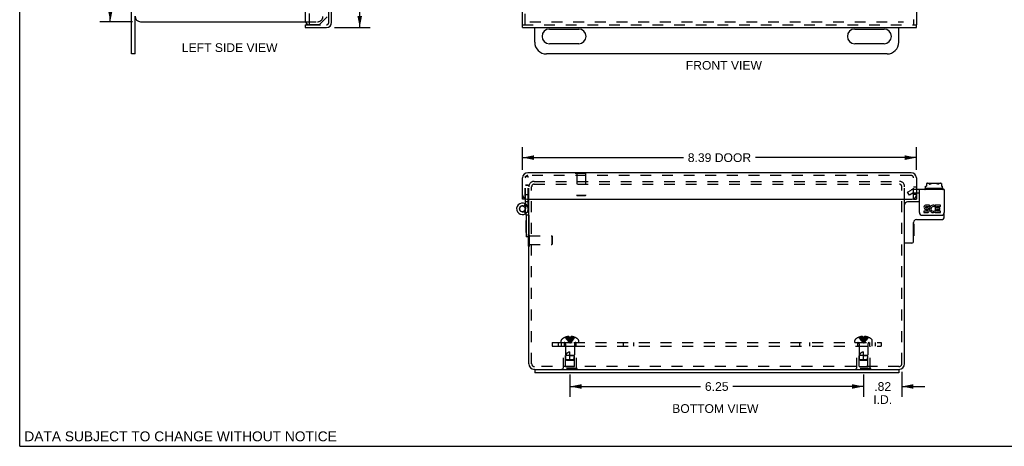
# Model space of a CAD drawing. Header units: inches. Extents: x 0 to 41.9, y 0 to 27.1.
# Tile 1 of 6: x 0 to 21, y 0 to 9.1. Entities that reach past the tile are written whole.
import ezdxf

# ---------------------------------------------------------------- set-up
doc = ezdxf.new("R2010")
doc.units = ezdxf.units.IN
doc.header["$LTSCALE"] = 2.305697
doc.header["$MEASUREMENT"] = 0
doc.linetypes.add('HIDDEN', pattern=[0.2, 0.1, -0.1])
doc.layers.get('0').update_dxf_attribs({"linetype": 'CONTINUOUS'})
for name, color, linetype in [('DEFAULT_2', 8, 'HIDDEN'), ('DIMENSIONS', 7, 'CONTINUOUS'), ('DOOR_ASSEMBLY', 7, 'CONTINUOUS'), ('SUBPANEL', 7, 'CONTINUOUS')]:
    doc.layers.add(name, color=color, linetype=linetype)
doc.styles.get("Standard").update_dxf_attribs({"font": 'arial.ttf'})
doc.dimstyles.new('DIMSTYLE_1', dxfattribs={"dimtxt": 0.184949, "dimasz": 0.246599, "dimexe": 0.09, "dimexo": 0.07, "dimgap": 0.0375, "dimtad": 0, "dimtih": 1, "dimtoh": 1, "dimzin": 4, "dimdsep": 46, "dimtxsty": 'Standard', "dimblk": '_FILLED', "dimblk1": '_FILLED', "dimblk2": '_FILLED', "dimcen": 0.09, "dimadec": 3, "dimazin": 1, "dimtfac": 1, "dimtdec": 3, "dimtofl": 0, "dimtmove": 0, "dimatfit": 3, "dimldrblk": '_FILLED', "dimfxl": 0, "dimtolj": 1, "dimtzin": 4, "dimarcsym": 0})

# ---------------------------------------------------------------- blocks, each defined once
blk = doc.blocks.new('_FILLED')
at = {"color": 0, "linetype": 'ByBlock'}
blk.add_solid([(0, 0), (-1, 0.2), (-1, -0.2)], dxfattribs=at)
blk = doc.blocks.new('*D1')
at = {"layer": 'DIMENSIONS', "color": 2, "linetype": 'Continuous'}
for p, q in [((6.701, 19.287), (7.461, 19.287)), ((7.239, 19.287), (7.239, 14.393)), ((7.239, 8.912), (7.239, 13.745)), ((6.701, 8.912), (7.461, 8.912))]:
    blk.add_line(p, q, dxfattribs=at)
at = {"layer": 'DIMENSIONS', "color": 2, "linetype": 'Continuous', "xscale": 0.2465986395, "yscale": 0.2465986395, "zscale": 0.2465986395}
for p, rotation in [((7.239, 19.287), 90), ((7.239, 8.912), 270)]:
    blk.add_blockref('_FILLED', p, dxfattribs=dict(at, rotation=rotation))
at = {"layer": 'DIMENSIONS', "color": 2, "linetype": 'Continuous', "insert": (7.239, 14.3), "char_height": 0.1849, "width": 0.77417, "attachment_point": 2, "line_spacing_factor": 0.9}
blk.add_mtext('10.38\\PDOOR', dxfattribs=at)
blk = doc.blocks.new('*D2')
at = {"layer": 'DIMENSIONS', "color": 2, "linetype": 'Continuous'}
for p, q in [((10.704, 5.883), (10.704, 6.366)), ((19.089, 5.883), (19.089, 6.366)), ((10.704, 6.144), (14.13, 6.144)), ((19.089, 6.144), (15.663, 6.144))]:
    blk.add_line(p, q, dxfattribs=at)
at = {"layer": 'DIMENSIONS', "color": 2, "linetype": 'Continuous', "xscale": 0.2465986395, "yscale": 0.2465986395, "zscale": 0.2465986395, "rotation": 180}
blk.add_blockref('_FILLED', (10.704, 6.144), dxfattribs=at)
at = {"layer": 'DIMENSIONS', "color": 2, "linetype": 'Continuous', "xscale": 0.2465986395, "yscale": 0.2465986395, "zscale": 0.2465986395}
blk.add_blockref('_FILLED', (19.089, 6.144), dxfattribs=at)
at = {"layer": 'DIMENSIONS', "color": 2, "linetype": 'Continuous', "insert": (14.897, 6.236), "char_height": 0.1849, "width": 1.34827, "attachment_point": 2, "line_spacing_factor": 0.9}
blk.add_mtext('8.39 DOOR', dxfattribs=at)
blk = doc.blocks.new('*D9')
at = {"layer": 'DIMENSIONS', "color": 2, "linetype": 'Continuous'}
for p, q in [((2.402, 19.162), (1.707, 19.162)), ((1.929, 19.162), (1.929, 14.285)), ((1.929, 9.037), (1.929, 13.915)), ((2.402, 9.037), (1.707, 9.037))]:
    blk.add_line(p, q, dxfattribs=at)
at = {"layer": 'DIMENSIONS', "color": 2, "linetype": 'Continuous', "xscale": 0.2465986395, "yscale": 0.2465986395, "zscale": 0.2465986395}
for p, rotation in [((1.929, 19.162), 90), ((1.929, 9.037), 270)]:
    blk.add_blockref('_FILLED', p, dxfattribs=dict(at, rotation=rotation))
at = {"layer": 'DIMENSIONS', "color": 2, "linetype": 'Continuous', "insert": (1.929, 14.192), "char_height": 0.1849, "width": 0.64629, "attachment_point": 2, "line_spacing_factor": 0.9}
blk.add_mtext('10.13', dxfattribs=at)
blk = doc.blocks.new('*D13')
at = {"layer": 'DIMENSIONS', "color": 2, "linetype": 'Continuous'}
for p, q in [((11.714, 1.525), (11.714, 1.051)), ((17.964, 1.525), (17.964, 1.051)), ((11.714, 1.273), (14.496, 1.273)), ((17.964, 1.273), (15.183, 1.273))]:
    blk.add_line(p, q, dxfattribs=at)
at = {"layer": 'DIMENSIONS', "color": 2, "linetype": 'Continuous', "xscale": 0.2465986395, "yscale": 0.2465986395, "zscale": 0.2465986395, "rotation": 180}
blk.add_blockref('_FILLED', (11.714, 1.273), dxfattribs=at)
at = {"layer": 'DIMENSIONS', "color": 2, "linetype": 'Continuous', "xscale": 0.2465986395, "yscale": 0.2465986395, "zscale": 0.2465986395}
blk.add_blockref('_FILLED', (17.964, 1.273), dxfattribs=at)
at = {"layer": 'DIMENSIONS', "color": 2, "linetype": 'Continuous', "insert": (14.839, 1.365), "char_height": 0.1849, "width": 0.50259, "attachment_point": 2, "line_spacing_factor": 0.9}
blk.add_mtext('6.25', dxfattribs=at)
blk = doc.blocks.new('*D14')
at = {"layer": 'DIMENSIONS', "color": 2, "linetype": 'Continuous'}
for p, q in [((17.964, 1.523), (17.964, 1.051)), ((18.779, 1.585), (18.779, 1.051)), ((17.964, 1.273), (17.471, 1.273)), ((18.779, 1.273), (19.272, 1.273))]:
    blk.add_line(p, q, dxfattribs=at)
at = {"layer": 'DIMENSIONS', "color": 2, "linetype": 'Continuous', "xscale": 0.2465986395, "yscale": 0.2465986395, "zscale": 0.2465986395}
blk.add_blockref('_FILLED', (17.964, 1.273), dxfattribs=at)
at = {"layer": 'DIMENSIONS', "color": 2, "linetype": 'Continuous', "xscale": 0.2465986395, "yscale": 0.2465986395, "zscale": 0.2465986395, "rotation": 180}
blk.add_blockref('_FILLED', (18.779, 1.273), dxfattribs=at)
at = {"layer": 'DIMENSIONS', "color": 2, "linetype": 'Continuous', "insert": (18.372, 1.365), "char_height": 0.1849, "width": 0.40084, "attachment_point": 2, "line_spacing_factor": 0.9}
blk.add_mtext('.82\\PI.D.', dxfattribs=at)

msp = doc.modelspace()

# ---------------------------------------------------------------- linework, layer by layer
at = {"color": 7, "linetype": 'Continuous'}
for p, q in [((0, 0), (0, 27.126)), ((2.455, 8.35), (2.455, 9.157)), ((10.964, 8.6), (10.964, 8.912)), ((11.277, 8.881), (11.902, 8.881)), ((17.777, 8.881), (18.402, 8.881)), ((18.714, 8.6), (18.714, 8.912)), ((11.902, 8.569), (11.277, 8.569)), ((18.402, 8.569), (17.777, 8.569)), ((2.455, 8.35), (2.38, 8.35)), ((18.464, 8.35), (11.214, 8.35)), ((19.266, 5.478), (19.266, 5.474)), ((19.652, 5.488), (19.276, 5.488)), ((19.285, 5.537), (19.302, 5.537)), ((19.285, 5.488), (19.285, 5.537)), ((19.302, 5.59), (19.302, 5.537)), ((19.323, 5.598), (19.605, 5.598)), ((19.627, 5.59), (19.627, 5.537)), ((19.627, 5.537), (19.643, 5.537)), ((19.643, 5.488), (19.643, 5.537)), ((19.662, 5.478), (19.662, 5.474)), ((19.152, 5.389), (19.089, 5.389)), ((19.152, 5.201), (18.899, 5.201)), ((19.089, 4.826), (19.623, 4.826)), ((19.683, 4.886), (19.683, 4.978)), ((19.029, 4.366), (19.029, 4.766)), ((19.034, 4.735), (19.029, 4.735)), ((19.034, 4.735), (19.034, 4.479)), ((10.835, 4.26), (10.835, 4.46)), ((19.034, 4.479), (19.029, 4.479)), ((10.835, 4.26), (10.839, 4.26)), ((18.989, 4.326), (18.849, 4.326)), ((10.964, 1.638), (10.964, 1.563)), ((10.964, 1.638), (18.714, 1.638)), ((18.714, 1.638), (18.714, 1.563)), ((0, 0), (41.922, 0))]:
    msp.add_line(p, q, dxfattribs=at)
at = {"color": 3, "linetype": 'Continuous'}
for p, q in [((2.38, 8.35), (2.38, 10.1)), ((2.575, 9.037), (6.084, 9.037)), ((19.683, 5.464), (19.089, 5.464)), ((19.152, 4.978), (19.152, 5.464)), ((19.683, 5.464), (19.683, 4.978)), ((10.839, 1.758), (10.839, 5.263)), ((18.839, 1.758), (18.839, 5.263)), ((19.287, 5.039), (19.323, 5.039)), ((19.368, 5.135), (19.298, 5.135)), ((19.298, 5.102), (19.368, 5.102)), ((19.319, 5.07), (19.298, 5.07)), ((19.368, 5.102), (19.368, 5.135)), ((19.467, 5.098), (19.48, 5.128)), ((19.604, 5.135), (19.486, 5.135)), ((19.486, 5.135), (19.486, 5.001)), ((19.518, 5.102), (19.604, 5.102)), ((19.518, 5.07), (19.518, 5.102)), ((19.588, 5.07), (19.518, 5.07)), ((19.518, 5.039), (19.588, 5.039)), ((19.518, 5.006), (19.518, 5.039)), ((19.588, 5.039), (19.588, 5.07)), ((19.604, 5.102), (19.604, 5.135)), ((19.212, 4.918), (19.623, 4.918)), ((19.319, 5.006), (19.249, 5.006)), ((19.249, 5.006), (19.249, 4.974)), ((19.249, 4.974), (19.319, 4.974)), ((19.486, 5.001), (19.476, 5.015)), ((19.486, 4.983), (19.486, 4.974)), ((19.486, 4.974), (19.604, 4.974)), ((19.604, 5.006), (19.518, 5.006)), ((19.604, 4.974), (19.604, 5.006)), ((10.964, 1.638), (10.959, 1.638)), ((18.714, 1.563), (10.964, 1.563)), ((18.719, 1.638), (18.714, 1.638))]:
    msp.add_line(p, q, dxfattribs=at)
at = {"color": 7, "linetype": 'Continuous'}
for points in [[(19.323, 5.598), (19.32, 5.597), (19.316, 5.596), (19.312, 5.595), (19.309, 5.593), (19.305, 5.592), (19.302, 5.59)], [(19.371, 5.578), (19.369, 5.58), (19.367, 5.582), (19.364, 5.585), (19.362, 5.586), (19.359, 5.588), (19.356, 5.59), (19.352, 5.591), (19.349, 5.592), (19.345, 5.593), (19.341, 5.593), (19.337, 5.594), (19.333, 5.594), (19.329, 5.594), (19.325, 5.594), (19.321, 5.594), (19.317, 5.593), (19.313, 5.593), (19.309, 5.592), (19.305, 5.591), (19.302, 5.59)], [(19.371, 5.578), (19.372, 5.577), (19.372, 5.577), (19.373, 5.576), (19.374, 5.576), (19.375, 5.576), (19.376, 5.576), (19.377, 5.576), (19.378, 5.577), (19.379, 5.577), (19.38, 5.578)], [(19.549, 5.578), (19.544, 5.58), (19.54, 5.583), (19.535, 5.585), (19.53, 5.586), (19.525, 5.588), (19.52, 5.589), (19.515, 5.59), (19.509, 5.591), (19.504, 5.592), (19.499, 5.593), (19.493, 5.593), (19.488, 5.594), (19.482, 5.594), (19.477, 5.594), (19.472, 5.594), (19.466, 5.594), (19.461, 5.594), (19.456, 5.594), (19.451, 5.594), (19.446, 5.594), (19.441, 5.594), (19.436, 5.593), (19.431, 5.593), (19.427, 5.592), (19.422, 5.592), (19.417, 5.591), (19.412, 5.59), (19.407, 5.589), (19.403, 5.588), (19.398, 5.586), (19.393, 5.584), (19.389, 5.582), (19.384, 5.58), (19.38, 5.578)], [(19.558, 5.578), (19.557, 5.577), (19.556, 5.577), (19.556, 5.576), (19.555, 5.576), (19.554, 5.576), (19.553, 5.576), (19.552, 5.576), (19.551, 5.577), (19.55, 5.577), (19.549, 5.578)], [(19.627, 5.59), (19.624, 5.591), (19.622, 5.591), (19.619, 5.592), (19.617, 5.593), (19.615, 5.593), (19.612, 5.593), (19.61, 5.594), (19.607, 5.594), (19.605, 5.594), (19.602, 5.594), (19.6, 5.594), (19.597, 5.594), (19.595, 5.594), (19.592, 5.594), (19.59, 5.594), (19.587, 5.593), (19.584, 5.593), (19.582, 5.592), (19.579, 5.592), (19.577, 5.591), (19.574, 5.59), (19.572, 5.589), (19.569, 5.588), (19.567, 5.586), (19.564, 5.584), (19.562, 5.582), (19.56, 5.58), (19.558, 5.578)], [(19.627, 5.59), (19.625, 5.591), (19.623, 5.592), (19.621, 5.593), (19.619, 5.594), (19.616, 5.595), (19.614, 5.595), (19.612, 5.596), (19.61, 5.597), (19.607, 5.597), (19.605, 5.598)]]:
    msp.add_lwpolyline(points, dxfattribs=at)
at = {"color": 3, "linetype": 'Continuous'}
for centre, radius, start, end in [((2.575, 9.157), 0.12, 180, 270), ((19.298, 5.086), 0.0483, 90, 257.4227), ((19.298, 5.086), 0.0161, 90, 270), ((19.319, 5.022), 0.0483, 270, 90), ((19.317, 5.022), 0.0185, 353.4521, 71.7546), ((19.448, 5.054), 0.0805, 66.5974, 251.8782), ((19.448, 5.054), 0.0483, 66.5974, 305.1108), ((19.212, 4.978), 0.06, 180, 270), ((19.319, 5.022), 0.0161, 270, 351.2347), ((19.448, 5.052), 0.0789, 251.419, 296.1954), ((19.448, 5.054), 0.0805, 295.7361, 297.8522), ((19.623, 4.978), 0.06, 270, 360), ((10.959, 1.758), 0.12, 180, 270), ((18.719, 1.758), 0.12, 270, 360)]:
    msp.add_arc(centre, radius, start, end, dxfattribs=at)
at = {"color": 7, "linetype": 'Continuous'}
for centre, radius, start, end in [((11.277, 8.725), 0.156, 90, 270), ((11.902, 8.725), 0.156, 270, 90), ((17.777, 8.725), 0.156, 90, 270), ((18.402, 8.725), 0.156, 270, 90), ((11.214, 8.6), 0.25, 180, 270), ((18.464, 8.6), 0.25, 270, 360), ((19.276, 5.478), 0.01, 90, 180), ((19.276, 5.474), 0.01, 180, 270), ((19.652, 5.478), 0.01, 0, 90), ((19.652, 5.474), 0.01, 270, 360), ((18.899, 5.141), 0.06, 90, 180), ((19.089, 4.766), 0.06, 90, 180), ((19.623, 4.886), 0.06, 270, 360), ((18.849, 4.336), 0.01, 180, 270), ((18.989, 4.366), 0.04, 270, 360)]:
    msp.add_arc(centre, radius, start, end, dxfattribs=at)
at = {"layer": 'DEFAULT_2', "color": 8, "linetype": 'HIDDEN'}
for p, q in [((6.084, 9.037), (6.343, 9.037)), ((10.861, 9.037), (18.817, 9.037)), ((10.839, 5.263), (10.839, 5.526)), ((10.899, 1.758), (10.899, 5.526)), ((10.951, 5.638), (18.727, 5.638)), ((10.951, 5.578), (18.727, 5.578)), ((18.779, 1.758), (18.779, 5.526)), ((18.839, 5.263), (18.839, 5.526)), ((18.902, 5.411), (18.976, 5.453)), ((19.089, 5.464), (19.014, 5.464)), ((18.94, 5.346), (18.902, 5.411)), ((19.014, 5.389), (18.94, 5.346)), ((19.089, 5.389), (19.014, 5.389)), ((10.835, 4.46), (10.835, 4.516)), ((10.835, 4.516), (10.853, 4.516)), ((10.853, 4.26), (10.853, 4.516)), ((10.853, 4.482), (11.325, 4.482)), ((11.325, 4.482), (11.325, 4.294)), ((11.335, 4.472), (11.325, 4.482)), ((11.335, 4.472), (11.335, 4.304)), ((10.839, 4.26), (10.853, 4.26)), ((10.853, 4.294), (11.325, 4.294)), ((11.335, 4.304), (11.325, 4.294)), ((11.615, 2.321), (11.615, 2.321)), ((11.616, 2.321), (11.615, 2.321)), ((11.699, 2.321), (11.616, 2.321)), ((11.646, 2.321), (11.646, 2.331)), ((11.679, 2.321), (11.679, 2.336)), ((11.699, 2.321), (11.699, 2.331)), ((11.699, 2.321), (11.701, 2.299)), ((11.699, 2.321), (11.699, 2.321)), ((11.73, 2.321), (11.725, 2.321)), ((11.73, 2.321), (11.728, 2.299)), ((11.73, 2.331), (11.73, 2.321)), ((11.73, 2.321), (11.73, 2.321)), ((11.813, 2.321), (11.73, 2.321)), ((11.749, 2.321), (11.749, 2.336)), ((11.783, 2.321), (11.783, 2.331)), ((11.813, 2.321), (11.814, 2.321)), ((11.814, 2.321), (11.814, 2.321)), ((17.865, 2.321), (17.865, 2.321)), ((17.866, 2.321), (17.865, 2.321)), ((17.949, 2.321), (17.866, 2.321)), ((17.896, 2.321), (17.896, 2.331)), ((17.929, 2.321), (17.929, 2.336)), ((17.949, 2.321), (17.949, 2.331)), ((17.949, 2.321), (17.951, 2.299)), ((17.949, 2.321), (17.949, 2.321)), ((17.98, 2.321), (17.978, 2.299)), ((17.98, 2.331), (17.98, 2.321)), ((18.063, 2.321), (17.98, 2.321)), ((17.98, 2.321), (17.98, 2.321)), ((17.999, 2.321), (17.999, 2.336)), ((18.033, 2.321), (18.033, 2.331)), ((18.064, 2.321), (18.063, 2.321)), ((18.064, 2.321), (18.064, 2.321)), ((11.528, 2.208), (11.528, 2.254)), ((11.528, 2.208), (11.901, 2.208)), ((11.574, 1.654), (11.574, 2.133)), ((11.574, 2.133), (11.854, 2.133)), ((11.619, 2.123), (11.609, 2.133)), ((11.619, 1.695), (11.619, 2.123)), ((11.809, 2.123), (11.619, 2.123)), ((11.62, 2.18), (11.62, 1.933)), ((11.701, 2.299), (11.703, 2.277)), ((11.703, 2.277), (11.706, 2.256)), ((11.706, 2.256), (11.708, 2.236)), ((11.808, 2.18), (11.808, 1.933)), ((11.809, 2.123), (11.819, 2.133)), ((11.809, 1.695), (11.809, 2.123)), ((11.854, 1.654), (11.854, 2.133)), ((11.901, 2.208), (11.901, 2.254)), ((17.778, 2.208), (17.778, 2.254)), ((17.778, 2.208), (18.151, 2.208)), ((17.824, 2.133), (18.104, 2.133)), ((17.824, 1.654), (17.824, 2.133)), ((17.869, 2.123), (17.859, 2.133)), ((18.059, 2.123), (17.869, 2.123)), ((17.869, 1.695), (17.869, 2.123)), ((17.87, 2.18), (17.87, 1.933)), ((17.951, 2.299), (17.953, 2.277)), ((17.953, 2.277), (17.956, 2.256)), ((17.956, 2.256), (17.958, 2.236)), ((18.058, 2.18), (18.058, 1.933)), ((18.059, 2.123), (18.069, 2.133)), ((18.059, 1.695), (18.059, 2.123)), ((18.104, 1.654), (18.104, 2.133)), ((18.151, 2.208), (18.151, 2.254)), ((11.629, 1.843), (11.62, 1.933)), ((11.808, 1.933), (11.62, 1.933)), ((11.714, 1.833), (11.714, 2.013)), ((11.714, 1.933), (11.808, 1.933)), ((11.799, 1.843), (11.808, 1.933)), ((18.058, 1.933), (17.87, 1.933)), ((17.879, 1.843), (17.87, 1.933)), ((17.964, 1.833), (17.964, 2.013)), ((17.964, 1.933), (18.058, 1.933)), ((18.049, 1.843), (18.058, 1.933)), ((18.719, 1.698), (10.959, 1.698)), ((11.619, 1.695), (11.809, 1.695)), ((11.64, 1.833), (11.629, 1.843)), ((11.799, 1.843), (11.629, 1.843)), ((11.64, 1.833), (11.788, 1.833)), ((11.788, 1.833), (11.799, 1.843)), ((17.869, 1.695), (18.059, 1.695)), ((18.049, 1.843), (17.879, 1.843)), ((17.89, 1.833), (17.879, 1.843)), ((17.89, 1.833), (18.038, 1.833)), ((18.038, 1.833), (18.049, 1.843)), ((11.558, 1.633), (11.558, 1.654)), ((11.87, 1.654), (11.558, 1.654)), ((11.87, 1.633), (11.558, 1.633)), ((11.714, 1.633), (11.714, 1.654)), ((11.87, 1.633), (11.87, 1.654)), ((18.12, 1.654), (17.808, 1.654)), ((17.808, 1.633), (17.808, 1.654)), ((18.12, 1.633), (17.808, 1.633)), ((17.964, 1.633), (17.964, 1.654)), ((18.12, 1.633), (18.12, 1.654))]:
    msp.add_line(p, q, dxfattribs=at)
for points in [[(11.615, 2.321), (11.629, 2.299), (11.644, 2.277), (11.66, 2.256), (11.677, 2.236), (11.695, 2.216), (11.714, 2.197)], [(11.679, 2.336), (11.675, 2.336), (11.671, 2.335), (11.667, 2.335), (11.663, 2.334), (11.659, 2.334), (11.655, 2.333), (11.65, 2.332), (11.646, 2.331)], [(11.646, 2.321), (11.655, 2.299), (11.665, 2.277), (11.676, 2.256), (11.688, 2.236), (11.701, 2.216), (11.714, 2.197)], [(11.699, 2.331), (11.696, 2.332), (11.694, 2.333), (11.692, 2.334), (11.689, 2.334), (11.687, 2.335), (11.684, 2.335), (11.682, 2.336), (11.679, 2.336)], [(11.679, 2.321), (11.684, 2.299), (11.689, 2.277), (11.695, 2.256), (11.701, 2.236), (11.707, 2.216), (11.714, 2.197)], [(11.699, 2.321), (11.704, 2.321), (11.709, 2.321), (11.714, 2.321), (11.719, 2.321), (11.725, 2.321)], [(11.749, 2.321), (11.744, 2.299), (11.739, 2.277), (11.734, 2.256), (11.728, 2.236), (11.721, 2.216), (11.714, 2.197)], [(11.783, 2.321), (11.773, 2.299), (11.763, 2.277), (11.752, 2.256), (11.74, 2.236), (11.728, 2.216), (11.714, 2.197)], [(11.814, 2.321), (11.8, 2.299), (11.785, 2.277), (11.769, 2.256), (11.752, 2.236), (11.734, 2.216), (11.714, 2.197)], [(11.749, 2.336), (11.747, 2.336), (11.744, 2.335), (11.742, 2.335), (11.739, 2.334), (11.737, 2.334), (11.735, 2.333), (11.732, 2.332), (11.73, 2.331)], [(11.783, 2.331), (11.778, 2.332), (11.774, 2.333), (11.77, 2.334), (11.765, 2.334), (11.761, 2.335), (11.757, 2.335), (11.753, 2.336), (11.749, 2.336)], [(17.865, 2.321), (17.879, 2.299), (17.894, 2.277), (17.91, 2.256), (17.927, 2.236), (17.945, 2.216), (17.964, 2.197)], [(17.929, 2.336), (17.925, 2.336), (17.921, 2.335), (17.917, 2.335), (17.913, 2.334), (17.909, 2.334), (17.905, 2.333), (17.9, 2.332), (17.896, 2.331)], [(17.896, 2.321), (17.905, 2.299), (17.915, 2.277), (17.926, 2.256), (17.938, 2.236), (17.951, 2.216), (17.964, 2.197)], [(17.949, 2.331), (17.946, 2.332), (17.944, 2.333), (17.942, 2.334), (17.939, 2.334), (17.937, 2.335), (17.934, 2.335), (17.932, 2.336), (17.929, 2.336)], [(17.929, 2.321), (17.934, 2.299), (17.939, 2.277), (17.945, 2.256), (17.951, 2.236), (17.957, 2.216), (17.964, 2.197)], [(17.98, 2.321), (17.975, 2.321), (17.969, 2.321), (17.964, 2.321), (17.959, 2.321), (17.954, 2.321), (17.949, 2.321)], [(17.999, 2.321), (17.994, 2.299), (17.989, 2.277), (17.984, 2.256), (17.978, 2.236), (17.971, 2.216), (17.964, 2.197)], [(18.033, 2.321), (18.023, 2.299), (18.013, 2.277), (18.002, 2.256), (17.99, 2.236), (17.978, 2.216), (17.964, 2.197)], [(18.064, 2.321), (18.05, 2.299), (18.035, 2.277), (18.019, 2.256), (18.002, 2.236), (17.984, 2.216), (17.964, 2.197)], [(17.999, 2.336), (17.997, 2.336), (17.994, 2.335), (17.992, 2.335), (17.989, 2.334), (17.987, 2.334), (17.985, 2.333), (17.982, 2.332), (17.98, 2.331)], [(18.033, 2.331), (18.028, 2.332), (18.024, 2.333), (18.02, 2.334), (18.015, 2.334), (18.011, 2.335), (18.007, 2.335), (18.003, 2.336), (17.999, 2.336)], [(11.708, 2.236), (11.711, 2.216), (11.714, 2.197)], [(11.708, 2.236), (11.711, 2.216), (11.714, 2.197)], [(11.728, 2.299), (11.725, 2.277), (11.723, 2.256), (11.72, 2.236), (11.717, 2.216), (11.714, 2.197)], [(11.725, 2.277), (11.723, 2.256), (11.72, 2.236), (11.717, 2.216), (11.714, 2.197)], [(17.958, 2.236), (17.961, 2.216), (17.964, 2.197)], [(17.958, 2.236), (17.961, 2.216), (17.964, 2.197)], [(17.978, 2.299), (17.975, 2.277), (17.973, 2.256), (17.97, 2.236), (17.967, 2.216), (17.964, 2.197)], [(17.975, 2.277), (17.973, 2.256), (17.97, 2.236), (17.967, 2.216), (17.964, 2.197)], [(11.629, 1.843), (11.628, 1.854), (11.628, 1.866), (11.627, 1.878), (11.627, 1.889), (11.627, 1.901), (11.628, 1.912), (11.629, 1.923), (11.63, 1.933)], [(11.63, 1.933), (11.632, 1.94), (11.635, 1.947), (11.637, 1.953), (11.64, 1.959), (11.643, 1.965), (11.645, 1.97), (11.648, 1.975), (11.651, 1.979), (11.655, 1.983), (11.658, 1.987), (11.661, 1.99), (11.664, 1.993), (11.667, 1.996), (11.67, 1.998), (11.673, 2), (11.677, 2.002), (11.68, 2.004), (11.683, 2.006), (11.687, 2.008), (11.691, 2.009), (11.694, 2.01), (11.698, 2.011), (11.702, 2.012), (11.706, 2.012), (11.71, 2.013), (11.714, 2.013)], [(17.879, 1.843), (17.878, 1.854), (17.878, 1.866), (17.877, 1.878), (17.877, 1.889), (17.877, 1.901), (17.878, 1.912), (17.879, 1.923), (17.88, 1.933)], [(17.88, 1.933), (17.882, 1.94), (17.885, 1.947), (17.887, 1.953), (17.89, 1.959), (17.893, 1.965), (17.895, 1.97), (17.898, 1.975), (17.901, 1.979), (17.905, 1.983), (17.908, 1.987), (17.911, 1.99), (17.914, 1.993), (17.917, 1.996), (17.92, 1.998), (17.923, 2), (17.927, 2.002), (17.93, 2.004), (17.933, 2.006), (17.937, 2.008), (17.941, 2.009), (17.944, 2.01), (17.948, 2.011), (17.952, 2.012), (17.956, 2.012), (17.96, 2.013), (17.964, 2.013)], [(11.629, 1.843), (11.632, 1.84), (11.638, 1.835)], [(17.879, 1.843), (17.882, 1.84), (17.888, 1.835)]]:
    msp.add_lwpolyline(points, dxfattribs=at)
for centre, radius, start, end in [((6.343, 9.149), 0.112, 270, 360), ((10.951, 5.526), 0.112, 90, 180), ((10.951, 5.526), 0.052, 90, 180), ((18.727, 5.526), 0.112, 0, 90), ((18.727, 5.526), 0.052, 0, 90), ((19.014, 5.389), 0.075, 90, 120), ((11.714, 2.079), 0.262, 112.3357, 133.5138), ((11.714, 2.079), 0.261, 105.1941, 112.0894), ((11.714, 2.079), 0.261, 67.9106, 74.8059), ((11.714, 2.079), 0.262, 46.4862, 67.6643), ((17.964, 2.079), 0.262, 112.3357, 133.5138), ((17.964, 2.079), 0.261, 105.1941, 112.0894), ((17.964, 2.079), 0.261, 67.9106, 74.8059), ((17.964, 2.079), 0.262, 46.4862, 67.6643), ((11.548, 2.254), 0.02, 133.5138, 180), ((11.592, 2.18), 0.0282, 0, 90), ((11.836, 2.18), 0.0282, 90, 180), ((11.881, 2.254), 0.02, 0, 46.4862), ((17.798, 2.254), 0.02, 133.5138, 180), ((17.842, 2.18), 0.0282, 0, 90), ((18.086, 2.18), 0.0282, 90, 180), ((18.131, 2.254), 0.02, 0, 46.4862), ((10.959, 1.758), 0.06, 180, 270), ((18.719, 1.758), 0.06, 270, 360)]:
    msp.add_arc(centre, radius, start, end, dxfattribs=at)
at = {"layer": 'DOOR_ASSEMBLY', "color": 3, "linetype": 'Continuous'}
for p, q in [((6.08, 19.137), (6.08, 9.062)), ((6.64, 9.024), (6.64, 19.175)), ((10.704, 8.972), (10.704, 19.227)), ((19.089, 19.227), (19.089, 8.972)), ((6.08, 8.912), (6.528, 8.912)), ((10.704, 8.912), (19.089, 8.912)), ((10.704, 5.263), (10.704, 5.711)), ((18.977, 5.823), (10.816, 5.823)), ((19.089, 5.711), (19.089, 5.263)), ((10.794, 5.263), (18.999, 5.263)), ((10.825, 5.205), (10.825, 5.263)), ((10.839, 4.927), (10.824, 5.067)), ((10.825, 5.061), (10.825, 5.205))]:
    msp.add_line(p, q, dxfattribs=at)
at = {"layer": 'DOOR_ASSEMBLY', "color": 8, "linetype": 'HIDDEN'}
for p, q in [((6.58, 9.024), (6.58, 19.175)), ((10.764, 8.972), (10.764, 19.227)), ((19.029, 19.227), (19.029, 8.972)), ((6.167, 8.98), (6.167, 9.35)), ((6.38, 8.98), (6.567, 9.167)), ((6.167, 8.98), (6.38, 8.98)), ((6.17, 8.972), (6.528, 8.972)), ((10.704, 8.972), (19.089, 8.972)), ((10.764, 5.263), (10.764, 5.711)), ((10.765, 5.263), (10.765, 5.75)), ((10.765, 5.75), (10.825, 5.75)), ((18.977, 5.763), (10.816, 5.763)), ((10.825, 5.263), (10.825, 5.75)), ((11.826, 5.823), (11.826, 5.81)), ((11.826, 5.81), (12.082, 5.81)), ((11.86, 5.81), (11.86, 5.338)), ((12.048, 5.81), (12.048, 5.338)), ((12.082, 5.823), (12.082, 5.81)), ((19.029, 5.263), (19.029, 5.711)), ((10.765, 5.563), (10.825, 5.563)), ((10.765, 5.56), (10.825, 5.56)), ((19.089, 5.515), (19.029, 5.515)), ((10.825, 5.35), (10.765, 5.35)), ((11.87, 5.328), (11.86, 5.338)), ((12.048, 5.338), (11.86, 5.338)), ((12.038, 5.328), (11.87, 5.328)), ((12.038, 5.328), (12.048, 5.338)), ((19.089, 5.359), (19.029, 5.359)), ((10.76, 5.162), (10.732, 5.109)), ((10.825, 5.205), (10.765, 5.205)), ((10.765, 5.16), (10.765, 5.054)), ((10.825, 5.061), (10.825, 5.054))]:
    msp.add_line(p, q, dxfattribs=at)
at = {"layer": 'DOOR_ASSEMBLY', "color": 7, "linetype": 'Continuous'}
for p, q in [((6.08, 8.972), (6.17, 8.972)), ((6.08, 8.972), (6.08, 8.912)), ((10.704, 8.912), (10.704, 8.972)), ((19.089, 8.912), (19.089, 8.972)), ((11.826, 5.828), (11.826, 5.823)), ((11.826, 5.828), (12.082, 5.828)), ((12.082, 5.828), (12.082, 5.823)), ((10.764, 5.263), (10.704, 5.263)), ((10.765, 5.205), (10.765, 5.263)), ((19.029, 5.263), (19.089, 5.263)), ((10.779, 4.923), (10.764, 5.061)), ((10.765, 5.16), (10.765, 5.205)), ((10.825, 5.205), (10.765, 5.205)), ((10.771, 4.953), (10.737, 5.002)), ((10.779, 4.923), (10.779, 4.46)), ((10.839, 4.923), (10.779, 4.923)), ((10.839, 4.923), (10.839, 4.46)), ((10.775, 4.806), (10.775, 4.55)), ((10.775, 4.806), (10.779, 4.806)), ((10.775, 4.55), (10.779, 4.55)), ((10.839, 4.46), (10.779, 4.46))]:
    msp.add_line(p, q, dxfattribs=at)
msp.add_circle((10.702, 5.054), 0.0615, dxfattribs=at)
at = {"layer": 'DOOR_ASSEMBLY', "color": 3, "linetype": 'Continuous'}
for centre, radius, start, end in [((6.17, 9.062), 0.09, 180, 270), ((6.528, 9.024), 0.112, 270, 360), ((10.816, 5.711), 0.112, 90, 180), ((18.977, 5.711), 0.112, 0, 90), ((10.794, 5.353), 0.09, 180, 270), ((18.999, 5.353), 0.09, 270, 360), ((10.702, 5.054), 0.123, 6, 304.5042), ((10.702, 5.054), 0.123, 304.5077, 306.8326), ((10.749, 4.918), 0.09, 3.0042, 6)]:
    msp.add_arc(centre, radius, start, end, dxfattribs=at)
at = {"layer": 'DOOR_ASSEMBLY', "color": 8, "linetype": 'HIDDEN'}
for centre, radius, start, end in [((6.528, 9.024), 0.052, 270, 360), ((10.816, 5.711), 0.052, 90, 180), ((18.977, 5.711), 0.052, 0, 90), ((10.702, 5.054), 0.123, 306.8326, 0.1), ((10.702, 5.054), 0.063, 304.5042, 305.6118), ((10.702, 5.054), 0.123, 304.5042, 304.5077)]:
    msp.add_arc(centre, radius, start, end, dxfattribs=at)
at = {"layer": 'DOOR_ASSEMBLY', "color": 7, "linetype": 'Continuous'}
for start, end in [(6, 304.5042), (305.6118, 0.1)]:
    msp.add_arc((10.702, 5.054), 0.063, start, end, dxfattribs=at)
at = {"layer": 'SUBPANEL', "color": 8, "linetype": 'HIDDEN'}
for p, q in [((11.339, 2.208), (11.339, 2.133)), ((11.339, 2.208), (18.339, 2.208)), ((11.339, 2.133), (18.339, 2.133)), ((11.464, 2.208), (11.464, 2.133)), ((11.533, 2.133), (11.533, 2.208)), ((11.589, 2.208), (11.589, 2.133)), ((11.839, 2.208), (11.839, 2.133)), ((12.855, 2.133), (12.855, 2.208)), ((13.073, 2.133), (13.073, 2.208)), ((16.605, 2.133), (16.605, 2.208)), ((16.823, 2.133), (16.823, 2.208)), ((17.839, 2.208), (17.839, 2.133)), ((18.089, 2.208), (18.089, 2.133)), ((18.145, 2.133), (18.145, 2.208)), ((18.214, 2.208), (18.214, 2.133)), ((18.339, 2.208), (18.339, 2.133))]:
    msp.add_line(p, q, dxfattribs=at)

# ---------------------------------------------------------------- texts
at = {"layer": 'DIMENSIONS', "color": 2, "linetype": 'Continuous', "attachment_point": 2, "line_spacing_factor": 0.9}
for s, insert, char_height, width in [('LEFT SIDE VIEW', (4.47, 8.578), 0.18495, 2.03375), ('FRONT VIEW', (14.991, 8.201), 0.1849, 1.61848), ('BOTTOM VIEW', (14.809, 0.896), 0.18495, 1.83299), ('DATA SUBJECT TO CHANGE WITHOUT NOTICE', (3.425, 0.317), 0.20961, 6.64047)]:
    msp.add_mtext(s, dxfattribs=dict(at, insert=insert, char_height=char_height, width=width))

# ---------------------------------------------------------------- dimensions: what is measured, and where the dimension line sits
at = {"layer": 'DIMENSIONS', "color": 2, "linetype": 'Continuous'}
for base, p1, p2, angle, text, picture, middle in [((7.238832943, 8.912308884), (6.63063865, 19.287308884), (6.63063865, 8.912308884), 270, '<>\\PDOOR', '*D1', (7.238832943, 14.068849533)), ((17.964286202, 1.273020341), (18.779286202, 1.655176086), (17.964286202, 1.592676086), 180, '<>\\PI.D.', '*D14', (18.371786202, 1.134308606))]:
    dim = msp.add_linear_dim(base=base, p1=p1, p2=p2, angle=angle, text=text, dimstyle='DIMSTYLE_1', dxfattribs=at)
    dim.commit()
    dim.dimension.update_dxf_attribs({"geometry": picture, "text_midpoint": middle, "dimtype": 160})
dim = msp.add_linear_dim(base=(1.929072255, 9.037308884), p1=(2.472400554, 19.162308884), p2=(2.472400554, 9.037308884), angle=270, dimstyle='DIMSTYLE_1', dxfattribs=at)
dim.commit()
dim.dimension.update_dxf_attribs({"geometry": '*D9', "text_midpoint": (1.936930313, 14.098777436), "dimtype": 160})
dim = msp.add_linear_dim(base=(19.089286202, 6.143578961), p1=(10.704286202, 5.813414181), p2=(19.089286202, 5.813414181), text='<> DOOR', dimstyle='DIMSTYLE_1', dxfattribs=at)
dim.commit()
dim.dimension.update_dxf_attribs({"geometry": '*D2', "text_midpoint": (14.896786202, 6.143578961), "dimtype": 160})
dim = msp.add_linear_dim(base=(17.964, 1.273), p1=(11.714, 1.595), p2=(17.964, 1.595), dimstyle='DIMSTYLE_1', dxfattribs=at)
dim.commit()
dim.dimension.update_dxf_attribs({"geometry": '*D13', "text_midpoint": (14.839, 1.272), "dimtype": 160})

doc.saveas('drawing.dxf')
